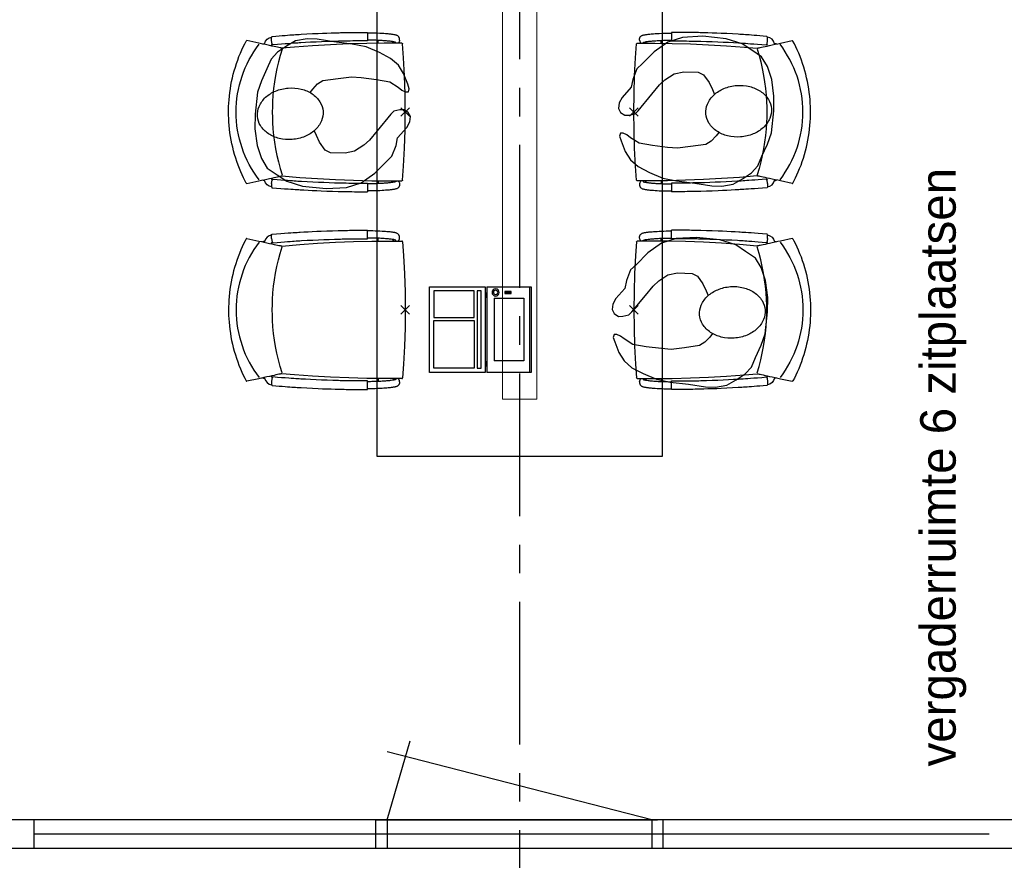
# Model space of a CAD drawing. Header units: millimetres. Extents: x -46954 to 169732, y -26853 to 94136.
# Tile 88 of 174: x -24858 to -21411, y 78165 to 81109. Entities that reach past the tile are written whole.
import ezdxf

# ---------------------------------------------------------------- set-up
doc = ezdxf.new("R2010")
doc.units = ezdxf.units.MM
doc.header["$LTSCALE"] = 400
doc.header["$PDMODE"] = 3
doc.header["$PDSIZE"] = 15
doc.linetypes.add('CENTER', pattern=[2, 1.25, -0.25, 0.25, -0.25])
for name, color, linetype in [('co2-1-n-1-0-8_ip0', 7, 'Continuous'), ('inr', 4, 'Continuous'), ('plat', 5, 'Continuous'), ('stramien', 1, 'CENTER'), ('symbol', 1, 'Continuous'), ('verlichting', 2, 'Continuous')]:
    doc.layers.add(name, color=color, linetype=linetype)
doc.styles.add('s100', font='stylu.ttf', dxfattribs={"height": 100})

# ---------------------------------------------------------------- blocks, each defined once
blk = doc.blocks.new('co2-1-n-1-0-8_b2')
for p, q in [((-251.5, -20.3), (-255.8, -20.3)), ((251.5, -20.3), (255.8, -20.3)), ((-249.1, -132.2), (-279.1, -131.7)), ((-251.6, -131.7), (-251.6, -132.2)), ((251.6, -131.7), (251.6, -132.2)), ((-220.5, -431.4), (-220.7, -431.4)), ((220.7, -431.4), (220.5, -431.4)), ((-231.5, -468.8), (-234.2, -468.3)), ((234.4, -468), (231.4, -468.6)), ((-250, -554.2), (-241.1, -513.2)), ((-239.3, -492.8), (-236.8, -493.3)), ((236.7, -493), (239.1, -492.6)), ((241.1, -513.2), (250, -554.2))]:
    blk.add_line(p, q)
at = {"flags": 128}
for points in [[(-238.5, -9.5), (-189.8, -6), (-126.6, -2.7), (-63.3, -0.7), (0, 0)], [(0, 0), (63.3, -0.7), (126.6, -2.7), (189.8, -6), (238.5, -9.5)], [(-255.8, -20.3), (-257.1, -20.4), (-258.3, -20.7), (-259.5, -21.1), (-260.7, -21.6), (-261.9, -22.1), (-263, -22.8), (-264.1, -23.6), (-265.4, -24.8), (-266.8, -26.5), (-267.8, -28.1), (-268.4, -29.4), (-268.8, -30.4), (-269.5, -32.8), (-270, -34.9), (-270.5, -37.1), (-270.9, -39.4), (-271.3, -41.9), (-271.6, -44.3), (-272, -46.9), (-272.4, -49.7), (-272.7, -52.9), (-273.1, -56.4), (-273.5, -60.3), (-273.8, -64.4), (-274.2, -69.1), (-274.6, -74.7), (-275, -81.4), (-275.4, -89.2), (-275.8, -98.1), (-276, -105.6), (-276.2, -113.7), (-276.3, -122.4), (-276.4, -131.8)], [(-223.6, -431.8), (-228.8, -369.6), (-233.1, -307.4), (-236.5, -244.1), (-239, -180.9), (-240.5, -117.6), (-241, -54.2), (-240.8, -12)], [(240.8, -12), (240.9, -73.4), (240.1, -134.8), (238.4, -198.1), (235.7, -261.3), (232, -324.6), (227.4, -387.7), (223.6, -431.8)], [(255.8, -20.3), (257.1, -20.4), (258.3, -20.7), (259.5, -21.1), (260.7, -21.6), (261.9, -22.1), (263, -22.8), (264.1, -23.6), (265.4, -24.8), (266.8, -26.5), (267.8, -28.1), (268.4, -29.4), (268.8, -30.4), (269.5, -32.8), (270, -34.9), (270.5, -37.1), (270.9, -39.4), (271.3, -41.9), (271.6, -44.3), (272, -46.9), (272.4, -49.7), (272.7, -52.9), (273.1, -56.4), (273.5, -60.3), (273.8, -64.4), (274.2, -69.1), (274.6, -74.7), (275, -81.4), (275.4, -89.2), (275.8, -98.1), (276, -105.6), (276.2, -113.7), (276.3, -122.4), (276.4, -131.8)], [(-240.5, -95.2), (-241.5, -95.2), (-243, -95.2), (-244.8, -95.2), (-246.8, -95.2), (-248.9, -95.3), (-251, -95.3)], [(240.7, -95.2), (241.5, -95.2), (243, -95.2), (244.8, -95.2), (246.8, -95.2), (248.9, -95.3), (250.8, -95.3)], [(-250, -468), (-253.3, -468.2), (-255.6, -468.2), (-257.8, -468.2), (-259.7, -468), (-261.4, -467.8), (-262.7, -467.5), (-264.9, -466.6), (-266.3, -450.4), (-267.4, -435.8), (-268.5, -422.4), (-269.3, -410.3), (-270, -401), (-270.6, -392.6), (-271.1, -385.1), (-271.5, -378.5), (-271.8, -372.8), (-272.1, -368), (-272.9, -354.6), (-273.7, -340.4), (-274.5, -325.4), (-275.2, -310.1), (-275.8, -294.9), (-276.6, -274.8), (-277.3, -254.8), (-277.8, -234.9), (-278, -228.3), (-278.2, -221.8), (-278.3, -215.3), (-278.4, -208.9), (-278.5, -202.3), (-278.7, -195.2), (-278.8, -187.2), (-278.9, -178.1), (-279, -168.1), (-279.1, -157), (-279.1, -144.8), (-279.1, -131.7)], [(-250, -468), (-248.5, -467.9), (-246.1, -467.6), (-243.8, -467.2), (-241.7, -466.8), (-239.8, -466.3), (-238.2, -465.8), (-237, -465.2), (-235, -464), (-236.3, -448.9), (-237.4, -435.5), (-238.3, -423.4), (-239.1, -412.6), (-239.8, -403.2), (-240.3, -395.1), (-240.8, -388.6), (-241.2, -382.4), (-241.6, -376), (-242, -369.6), (-242.4, -363.2), (-243.5, -343.6), (-244.5, -323.8), (-245.4, -304), (-246.2, -285.1), (-246.9, -266.1), (-247.5, -247.9), (-247.9, -231.1), (-248, -226.2), (-248.2, -220.5), (-248.3, -213.9), (-248.5, -206.4), (-248.6, -197.9), (-248.8, -188.5), (-248.9, -176.2), (-249, -162.7), (-249.1, -147.9), (-249.1, -132.2)], [(249.1, -132.2), (249.1, -146.9), (249, -160.6), (248.9, -172.9), (248.8, -183.9), (248.7, -193.5), (248.5, -201.8), (248.4, -208.3), (248.3, -214.7), (248.2, -221.1), (248, -227.6), (247.9, -234.1), (247.3, -253.9), (246.6, -273.8), (245.9, -293.6), (245, -312.5), (244.1, -331.4), (243.2, -349.5), (242.2, -366.2), (241.9, -371), (241.5, -376.6), (241.1, -383.1), (240.6, -390.6), (240.1, -398.9), (239.4, -408.1), (238.5, -420.2), (237.5, -433.4), (236.4, -447.9), (235, -464), (237, -465.2), (238.2, -465.8), (239.8, -466.3), (241.7, -466.8), (243.8, -467.2), (246.1, -467.6), (248.5, -467.9), (250, -468)], [(250, -468), (253.3, -468.2), (255.6, -468.2), (257.8, -468.2), (259.7, -468), (261.4, -467.8), (262.7, -467.5), (263.7, -467.1), (265, -466.1), (266, -453.4), (267, -441.6), (267.8, -430.7), (268.6, -420.8), (269.2, -412), (269.8, -404.1), (270.3, -397.1), (270.7, -390.6), (271.1, -384.3), (271.5, -377.9), (271.9, -371.5), (272.3, -365), (273.4, -345.2), (274.5, -325.3), (275.4, -305.3), (276, -290.1), (276.6, -274.8), (277.1, -259.7), (277.6, -245.3), (277.9, -231.9), (278, -226.9), (278.2, -221.2), (278.3, -214.5), (278.5, -206.9), (278.6, -198.4), (278.7, -188.9), (278.9, -176.5), (279, -162.9), (279.1, -148), (279.1, -131.7), (249.1, -132.2)], [(-241.1, -513.2), (-239, -503.7), (-237.1, -494.8), (-234.9, -484.6), (-232.9, -475.3), (-231.1, -466.9), (-229.4, -459.3), (-228, -452.7), (-226.8, -447), (-225.7, -442.2), (-224.9, -438.4)], [(-224.9, -438.4), (-224.4, -436.2), (-224.1, -434.5), (-223.8, -433.2), (-223.6, -432.5)], [(-223.7, -432.8), (-223.7, -432.8), (-223.6, -432.5)], [(-223.6, -431.7), (-223.6, -431.7), (-223.6, -431.8)], [(0, -465.5), (-18.1, -465.2), (-36.1, -464.6), (-59.3, -463.1), (-82.5, -460.9), (-105.6, -457.9), (-128.5, -454.2), (-151.9, -449.7), (-175, -444.4), (-197.9, -438.3), (-220.5, -431.4)], [(220.5, -431.4), (198.1, -438.3), (175.3, -444.3), (152.1, -449.7), (128.5, -454.2), (105.7, -457.9), (82.8, -460.8), (59.5, -463.1), (36.1, -464.6), (18.1, -465.2), (0, -465.5)], [(223.6, -431.8), (223.6, -431.7), (223.6, -431.7)], [(223.6, -432.5), (223.6, -432.5), (223.7, -432.8)], [(223.6, -432.5), (223.7, -432.8), (224, -434), (224.4, -435.9), (224.9, -438.4)], [(224.9, -438.4), (225.7, -442.2), (226.8, -447), (228, -452.7), (229.4, -459.3), (231.1, -466.8), (232.9, -475.2), (234.9, -484.6), (237.1, -494.8), (239, -503.7), (241.1, -513.2)], [(-248.6, -556.9), (-241.7, -560.6), (-230.9, -566), (-220.5, -570.8), (-209.7, -575.6), (-197.7, -580.6), (-185.6, -585.3), (-173.3, -589.7), (-161, -593.7), (-148.6, -597.5), (-136.1, -601), (-123.5, -604.2), (-110.8, -607), (-98.1, -609.6), (-85.4, -611.8), (-72.6, -613.8), (-59.7, -615.4), (-46.8, -616.7), (-33.9, -617.7), (-22.6, -618.2), (-10.7, -618.6), (0, -618.7)], [(0, -618.7), (7.7, -618.6), (19.8, -618.3), (31.2, -617.8), (42.9, -617), (55.8, -615.8), (68.7, -614.3), (81.5, -612.4), (94.3, -610.3), (107, -607.8), (119.7, -605.1), (132.3, -602), (144.8, -598.6), (157.2, -594.9), (169.5, -590.9), (181.8, -586.7), (194, -582.1), (206, -577.2), (217.9, -572), (228.2, -567.2), (238.9, -562), (248.7, -556.9)]]:
    blk.add_lwpolyline(points, dxfattribs=at)
for centre, radius, start, end in [((-251.5, -32.8), 12.5, 31.8812, 90), ((-238.3, -12), 2.5, 94.5665, 179.4807), ((238.3, -12), 2.5, 0.5193, 85.4335), ((251.5, -32.8), 12.5, 90, 148.1188), ((-251.5, -32.8), 12.5, 293.1463, 327.6578), ((251.5, -32.8), 12.5, 212.3422, 246.8537), ((-226.1, -432), 2.5, 341.6817, 5.2297), ((-226.1, -431.9), 2.5, 347.791, 5.2276), ((226.1, -431.9), 2.5, 174.7724, 192.209), ((226.1, -432), 2.5, 174.778, 187.1445), ((226.1, -432), 2.5, 187.1548, 198.3185), ((-233.6, -464.5), 28.8, 186.1005, 258.5426), ((-233.7, -464.5), 3.77, 192.8865, 261.7566), ((234, -464.6), 3.4, 276.6537, 346.9286), ((234, -464.6), 28.4, 280.3578, 354.0057), ((-166.7, -477.3), 75, 191.7314, 197.3164), ((0.2, -200.9), 391.2, 232.6355, 269.9709), ((-0.2, -200.9), 391.2, 270.0307, 307.3629), ((166.7, -477.3), 75, 342.6747, 348.4513), ((-247.5, -554.8), 2.5, 167.791, 242.1608), ((247.5, -554.8), 2.5, 297.8392, 12.209)]:
    blk.add_arc(centre, radius, start, end)
for points in [[(-243.3, -32.8), (-243.7, -32.8), (-244.1, -33.5), (-245, -36.2), (-245.5, -38.1), (-246.4, -43.2), (-246.9, -46.3), (-247.8, -53.6), (-248.3, -57.8), (-249.1, -67), (-249.5, -72), (-250.2, -82.7), (-250.6, -88.4), (-251.1, -100.3), (-251.3, -106.4), (-251.5, -118.9), (-251.6, -125.3), (-251.6, -131.7)], [(243.3, -32.8), (243.7, -32.8), (244.1, -33.5), (245, -36.2), (245.5, -38.1), (246.4, -43.2), (246.9, -46.3), (247.8, -53.6), (248.3, -57.8), (249.1, -67), (249.5, -72), (250.2, -82.7), (250.6, -88.4), (251.1, -100.3), (251.3, -106.4), (251.5, -118.9), (251.6, -125.3), (251.6, -131.7)]]:
    blk.add_open_spline(points, degree=3, knots=[0, 0, 0, 0, 0.125, 0.125, 0.25, 0.25, 0.375, 0.375, 0.5, 0.5, 0.625, 0.625, 0.75, 0.75, 0.875, 0.875, 0.9994014, 0.9994014, 0.9994014, 0.9994014])
at = {"layer": 'co2-1-n-1-0-8_ip0'}
blk.add_point((0, 0), dxfattribs=at)
blk = doc.blocks.new('symb-LPTP_b2')
for p, q in [((150, 0), (-150, 0)), ((-150, 0), (-150, -155)), ((150, -155), (150, 0)), ((150, -5), (-150, -5)), ((-110, -25), (-110, -129)), ((110, -25), (-110, -25)), ((110, -129), (110, -25)), ((110, -129), (-110, -129)), ((150, -155), (-150, -155)), ((150, -160), (-150, -160)), ((-150, -160), (-150, -355)), ((150, -355), (150, -160)), ((-150, -355), (150, -355))]:
    blk.add_line(p, q)
for points in [[(126.4, -69.8), (133.6, -69.8), (133.6, -91.9), (126.4, -91.9)], [(128.4, -71.8), (131.6, -71.8), (131.6, -89.9), (128.4, -89.9)], [(-135, -175), (135, -175), (135, -188.8), (-135, -188.8)], [(32.1, -198.8), (-135, -198.8), (-135, -340), (32.1, -340)], [(42.1, -198.8), (135, -198.8), (135, -340), (42.1, -340)]]:
    blk.add_lwpolyline(points, close=True)
for points in [[(-129.8, -157.5, 10, 10, 0), (-110.7, -157.5, 10, 10, 0)], [(129.8, -157.5, 10, 10, 0), (110.7, -157.5, 10, 10, 0)]]:
    blk.add_lwpolyline(points, format="xyseb")
for radius in [12.6, 7.57]:
    blk.add_circle((130, -123.9), radius)
blk = doc.blocks.new('symb-ps03_b2')
blk.add_lwpolyline([(82.2, -333.7), (93.5, -323.3), (109.6, -304.5), (119.8, -284.7), (121.3, -230.8), (122.5, -183.8), (115.8, -150.4), (104.2, -98.4), (90.8, -52.2), (69, -24.8), (57.7, -13.2), (50.2, -0.9), (49.4, 8.5), (59.4, 13), (75.8, 8.9), (114.7, -1.3), (145.3, -16.6), (172.1, -41.1), (196.4, -77.8), (221.1, -122.2), (235.7, -169.2), (249.9, -232.3), (265.9, -290), (270.3, -324.8), (267.4, -365.4), (252.2, -399.3), (234.6, -432.8), (213.5, -457.5), (181.2, -475.4), (141, -499), (102.8, -516.9), (26.9, -533.5), (-23.3, -539.3), (-83.1, -537.5), (-129.9, -527.7), (-165.1, -510.7), (-191.8, -478.7), (-217.7, -447.5), (-240.8, -394), (-258.1, -313.4), (-261.7, -241.7), (-250.8, -189), (-222, -138.3), (-185.2, -93.4), (-169.5, -72.2), (-133.8, -53.9), (-107.1, -45.7), (-74.5, -10), (-56.5, 2.3), (-37.5, 6.7), (-23, 0.8), (-11.7, -12.6), (-10.5, -27.9), (-13.2, -49.2), (-22.6, -61.1), (-75.1, -114.5), (-104.5, -144.9), (-120.7, -165.7), (-138.4, -200.3), (-141.8, -234.1), (-134.6, -284.5), (-123.4, -302.1), (-94.4, -318.8), (-69, -327.2), (-51.7, -333)])
blk.add_lwpolyline([(-74.5, -413.3, 0.078796), (-66.1, -458.3, 0.088041), (-45.7, -493.9, 0.105312), (-14.5, -518.5, 0.121926), (19.1, -525.8, 0.121926), (52.3, -516.6, 0.105312), (82.1, -490.3, 0.088041), (100.3, -453.5, 0.078796), (106.2, -408.2, 0.078796), (97.7, -363.2, 0.088041), (77.4, -327.6, 0.105312), (46.2, -303, 0.121926), (12.5, -295.7, 0.121926), (-20.6, -304.9, 0.105312), (-50.4, -331.2, 0.088041), (-68.6, -368, 0.078796)], format="xyb", close=True)

msp = doc.modelspace()

# ---------------------------------------------------------------- linework, layer by layer
at = {"layer": 'inr'}
msp.add_lwpolyline([(-23607.73324, 81979.957), (-23607.73324, 79579.957), (-22607.73324, 79579.957), (-22607.73324, 81979.957)], close=True, dxfattribs=at)
at = {"layer": 'plat'}
for p, q in [((-23570.73324, 78306.57274), (-23490.61971, 78583.71744)), ((-22644.73324, 78306.57274), (-23571.27536, 78544.55645)), ((-12357.73324, 78306.57274), (-39357.73324, 78306.57274)), ((-24807.73324, 78306.57274), (-24807.73324, 78206.57274)), ((-23610.73324, 78306.57274), (-23570.73324, 78306.57274)), ((-23610.73324, 78206.57274), (-23610.73324, 78306.57274)), ((-23590.73324, 78306.57274), (-22624.73324, 78306.57274)), ((-23570.73324, 78306.57274), (-23570.73324, 78206.57274)), ((-22644.73324, 78306.57274), (-22644.73324, 78206.57274)), ((-22604.73324, 78206.57274), (-22604.73324, 78306.57274)), ((-21463.73324, 78256.57274), (-24807.73324, 78256.57274)), ((-23525.86184, 78256.57274), (-23570.73324, 78256.57274)), ((-22644.73324, 78256.57274), (-23570.73324, 78256.57274)), ((-22644.73324, 78256.57274), (-23570.73324, 78256.57274)), ((-12357.73324, 78206.57274), (-39357.73324, 78206.57274)), ((-23570.73324, 78206.57274), (-23610.73324, 78206.57274))]:
    msp.add_line(p, q, dxfattribs=at)
at = {"layer": 'stramien'}
msp.add_line((-23107.73324, 86270.47274), (-23107.73324, 67562.50274), dxfattribs=at)
at = {"layer": 'verlichting', "lineweight": 0}
msp.add_lwpolyline([(-23047.73324, 79779.957), (-23047.73324, 81779.957), (-23167.73324, 81779.957), (-23167.73324, 79779.957)], close=True, dxfattribs=at)

# ---------------------------------------------------------------- block references
at = {"layer": 'inr', "xscale": -1}
for name, p, rotation in [('co2-1-n-1-0-8_b2', (-23507.73324, 80785.63754), 270), ('co2-1-n-1-0-8_b2', (-22707.73324, 80092.81734), 90), ('symb-LPTP_b2', (-23067.59094, 80023.94685), 270)]:
    msp.add_blockref(name, p, dxfattribs=dict(at, rotation=rotation))
at = {"layer": 'inr'}
for p, rotation in [((-22707.73324, 80785.63754), 90), ((-23507.73324, 80092.81734), 269.9999999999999)]:
    msp.add_blockref('co2-1-n-1-0-8_b2', p, dxfattribs=dict(at, rotation=rotation))
at = {"layer": 'symbol', "linetype": 'Continuous', "lineweight": 0, "xscale": -1}
for p, rotation in [((-23500.32161, 80806.71426), 275.9861084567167), ((-22750.90381, 80761.37126), 95.98610845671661), ((-22772.90538, 80056.89893), 95.98610845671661)]:
    msp.add_blockref('symb-ps03_b2', p, dxfattribs=dict(at, rotation=rotation))

# ---------------------------------------------------------------- texts
at = {"layer": 'plat', "style": 's100'}
msp.add_text('vergaderruimte 6 zitplaatsen', height=124.2172799, rotation=90, dxfattribs=at).set_placement((-21580.93018, 78493.89859))

doc.saveas('drawing.dxf')
